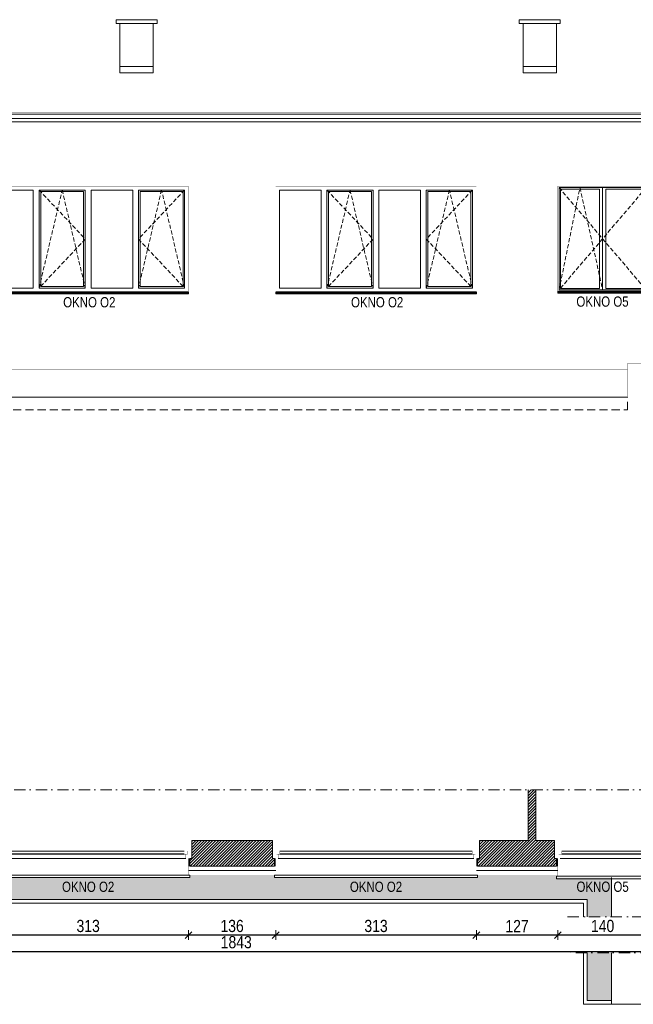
# Model space of a CAD drawing. Header units: millimetres. Extents: x 18880 to 99371, y -5529 to 27899.
# Tile 18 of 161: x 22366 to 23323, y 3245 to 4781. Entities that reach past the tile are written whole.
import ezdxf

# ---------------------------------------------------------------- set-up
doc = ezdxf.new("R2010")
doc.units = ezdxf.units.MM
doc.set_wipeout_variables(frame=1)
doc.linetypes.add('DASHED', pattern=[19.05, 12.7, -6.35])
doc.linetypes.add('Kropki i Kreski', pattern=[335.138881, 176.388884, -88.194442, 0, -70.555556])
for name, color, linetype, lineweight in [('AA_HATCH', 251, 'Continuous', 0), ('AA_IZOLACJA', 251, 'Continuous', 0), ('AA_OPIS', 2, 'Continuous', 0), ('AA_WIDOK', 254, 'Continuous', 0), ('AP wymiary', 40, 'Continuous', 0), ('K_SCIANY', 90, 'Continuous', 20)]:
    doc.layers.add(name, color=color, linetype=linetype, lineweight=lineweight)
doc.layers.add('Okna ArchiCADa', color=7, linetype='Continuous')
doc.styles.add('1', font='ARIALN.TTF')
doc.styles.add('ARIAL', font='arial.ttf')
doc.linetypes.add('STYROPIAN', pattern='A,0.000141,[1,styropian.shx,S=1,R=0,X=0,Y=0],-14.102004', length=14.102145)
doc.dimstyles.new('1_50', dxfattribs={"dimscale": 10, "dimtxt": 1.9, "dimasz": 0.005, "dimexe": 0, "dimexo": 0, "dimgap": 0.45, "dimtad": 1, "dimdec": 4, "dimrnd": 0.5, "dimdsep": 46, "dimtxsty": '1', "dimblk1": 'DIM01', "dimblk2": 'DIM01', "dimsah": 1, "dimcen": 2, "dimdle": 25, "dimse1": 1, "dimse2": 1, "dimclrd": 1, "dimclrt": 2, "dimadec": 0, "dimazin": 0, "dimtfac": 0.66665, "dimtdec": 4, "dimtix": 1, "dimtmove": 0, "dimatfit": 3, "dimldrblk": 'DIM01', "dimfxl": 0, "dimtolj": 1, "dimtzin": 0, "dimarcsym": 0})

# ---------------------------------------------------------------- blocks, each defined once
blk = doc.blocks.new('okno o1a')
at = {"layer": 'AA_OPIS', "linetype": 'DASHED', "ltscale": 0.5}
for points in [[(80, -6), (152, -82.5), (80, -159), (116, -6), (152, -159)], [(307, -6), (235, -82.5), (307, -159), (271, -6), (235, -159)]]:
    blk.add_lwpolyline(points, dxfattribs=at)
at = {"layer": 'AA_WIDOK', "color": 255, "const_width": 0.3}
for points in [[(0, -165.6), (0, 0)], [(0, 0), (313, 0)], [(313, 0), (313, -165.6)]]:
    blk.add_lwpolyline(points, dxfattribs=at)
at = {"layer": 'AA_WIDOK'}
for points in [[(6, -159), (6, -6)], [(6, -6), (71, -6)], [(71, -6), (71, -159)], [(80, -159), (80, -6)], [(80, -6), (152, -6)], [(82.5, -156.5), (82.5, -8.5)], [(82.5, -8.5), (149.5, -8.5)], [(149.5, -8.5), (149.5, -156.5)], [(152, -6), (152, -159)], [(161, -159), (161, -6)], [(161, -6), (226, -6)], [(226, -6), (226, -159)], [(235, -159), (235, -6)], [(235, -6), (307, -6)], [(237.5, -156.5), (237.5, -8.5)], [(237.5, -8.5), (304.5, -8.5)], [(304.5, -8.5), (304.5, -156.5)], [(307, -6), (307, -159)], [(71, -159), (6, -159)], [(152, -159), (80, -159)], [(149.5, -156.5), (82.5, -156.5)], [(226, -159), (161, -159)], [(307, -159), (235, -159)], [(304.5, -156.5), (237.5, -156.5)]]:
    blk.add_lwpolyline(points, dxfattribs=at)
at = {"layer": 'AA_WIDOK', "color": 4}
for points in [[(313, -165), (0, -165)], [(0, -165.6), (0, -165.8)], [(0, -165.8), (313, -165.8)], [(0, -167.5), (0, -165.8)], [(0, -167.5), (313, -167.5)], [(0, -168), (0, -167.5)], [(0, -168), (313, -168)], [(313, -165.8), (313, -165.6)], [(313, -167.5), (313, -165.8)], [(313, -168), (313, -167.5)]]:
    blk.add_lwpolyline(points, dxfattribs=at)
at = {"layer": 'AA_OPIS', "insert": (158.3, -173.1), "char_height": 16, "width": 300, "attachment_point": 2, "style": 'ARIAL'}
blk.add_mtext('{\\W0.8;OKNO O2}', dxfattribs=at)
blk = doc.blocks.new('erbdb')
at = {"layer": 'AA_OPIS', "linetype": 'DASHED', "ltscale": 0.5}
for points in [[(-138, -2), (-70, -82), (-138, -162), (-105.3, -2), (-70, -162)], [(-2, -2), (-70, -82), (-2, -162)]]:
    blk.add_lwpolyline(points, dxfattribs=at)
at = {"layer": 'AA_WIDOK', "color": 255, "const_width": 0.3}
for points in [[(-140, -164), (-140, 0)], [(-140, 0), (0, 0)], [(0, 0), (0, -164)]]:
    blk.add_lwpolyline(points, dxfattribs=at)
at = {"layer": 'AA_WIDOK'}
for points in [[(-138, -2), (-138, -162)], [(-2, -2), (-138, -2)], [(-135.5, -4.5), (-135.5, -159.5)], [(-75, -4.5), (-135.5, -4.5)], [(-75, -159.5), (-75, -4.5)], [(-70, -2), (-70, -4.5)], [(-70, -4.5), (-70, -159.5)], [(-65, -4.5), (-65, -159.5)], [(-4.5, -4.5), (-65, -4.5)], [(-4.5, -159.5), (-4.5, -4.5)], [(-2, -162), (-2, -2)], [(-138, -162), (-2, -162)], [(-135.5, -159.5), (-75, -159.5)], [(-70, -159.5), (-70, -162)], [(-65, -159.5), (-4.5, -159.5)]]:
    blk.add_lwpolyline(points, dxfattribs=at)
at = {"layer": 'AA_WIDOK', "color": 4}
for points in [[(-140, -164), (0, -164)], [(-140, -166.5), (-140, -164)], [(-140, -164.8), (-140, -164.6)], [(0, -164.8), (-140, -164.8)], [(0, -166.5), (-140, -166.5)], [(-140, -167), (-140, -166.5)], [(0, -167), (-140, -167)], [(0, -166.5), (0, -164)], [(0, -164.6), (0, -164.8)], [(0, -167), (0, -166.5)]]:
    blk.add_lwpolyline(points, dxfattribs=at)
at = {"layer": 'AA_OPIS', "insert": (-70.2, -172.1), "char_height": 16, "width": 300, "attachment_point": 2, "style": 'ARIAL'}
blk.add_mtext('{\\W0.8;OKNO O5}', dxfattribs=at)
blk = doc.blocks.new('O1 rozwierane 12_80')
at = {"layer": 'AA_WIDOK', "color": 4}
blk.add_lwpolyline([(1585, 260), (1585, 300), (-1585, 300), (-1585, 260)], dxfattribs=at)
at = {"layer": 'AA_WIDOK', "linetype": 'DASHED', "ltscale": 0.5}
blk.add_lwpolyline([(1585, 260), (-1585, 260)], dxfattribs=at)
at = {"layer": 'AA_WIDOK', "color": 4, "const_width": 3}
for points in [[(-1615, -90), (-1615, 0)], [(1615, 0), (1615, -90)]]:
    blk.add_lwpolyline(points, dxfattribs=at)
at = {"color": 4}
blk.add_wipeout([(-1500, -115), (-1500, -65), (-1525, -65), (-1525, 0), (1525, 0), (1525, -65), (1500, -65), (1500, -115)], dxfattribs=at).dxf.layer = 'AA_WIDOK'
at = {"layer": 'AA_IZOLACJA', "linetype": 'STYROPIAN', "ltscale": 0.2}
for points in [[(-1575, 120), (-1575, 0)], [(1575, 120), (1575, 0)]]:
    blk.add_lwpolyline(points, dxfattribs=at)
at = {"layer": 'AA_WIDOK', "const_width": 3}
for points in [[(-1565, 260), (-1565, 0)], [(1565, 260), (1565, 0)]]:
    blk.add_lwpolyline(points, dxfattribs=at)
at = {"layer": 'AA_WIDOK', "color": 4, "const_width": 3}
for points in [[(-1615, 0), (-1525, 0)], [(-1525, 0), (-1525, -65)], [(1525, -65), (1525, 0)], [(1525, 0), (1615, 0)], [(-1550, -90), (-1615, -90)], [(-1525, -65), (-1550, -65)], [(-1550, -65), (-1550, -90)], [(-1550, -65), (-1500, -65)], [(-1550, -115), (-1550, -65)], [(-1500, -115), (-1550, -115)], [(-1500, -65), (-1500, -115)], [(1500, -80), (-1500, -80)], [(1500, -90), (-1500, -90)], [(1500, -100), (-1500, -100)], [(1500, -115), (1500, -65)], [(1500, -65), (1550, -65)], [(1550, -115), (1500, -115)], [(1550, -65), (1525, -65)], [(1550, -90), (1550, -65)], [(1550, -65), (1550, -115)], [(1615, -90), (1550, -90)]]:
    blk.add_lwpolyline(points, dxfattribs=at)
at = {"layer": 'AA_WIDOK', "color": 4}
for points in [[(-1525, 0), (1525, 0)], [(1500, -65), (-1500, -65)], [(1500, -115), (-1500, -115)], [(1500, -115), (-1500, -115)]]:
    blk.add_lwpolyline(points, dxfattribs=at)
blk = doc.blocks.new('O1 rozwierane 12_97')
at = {"layer": 'AA_WIDOK', "color": 4}
blk.add_lwpolyline([(-720, 280), (-720, 320), (720, 320), (720, 280)], dxfattribs=at)
at = {"layer": 'AA_WIDOK', "linetype": 'DASHED', "ltscale": 0.5}
blk.add_lwpolyline([(-720, 280), (720, 280)], dxfattribs=at)
at = {"layer": 'AA_WIDOK', "color": 4, "const_width": 3}
for points in [[(-750, 0), (-750, -90)], [(750, -90), (750, 0)]]:
    blk.add_lwpolyline(points, dxfattribs=at)
at = {"color": 4}
blk.add_wipeout([(635, -115), (635, -65), (660, -65), (660, 0), (-660, 0), (-660, -65), (-635, -65), (-635, -115)], dxfattribs=at).dxf.layer = 'AA_WIDOK'
at = {"layer": 'AA_IZOLACJA', "linetype": 'STYROPIAN', "ltscale": 0.2}
for points in [[(-710, 120), (-710, 0)], [(710, 120), (710, 0)]]:
    blk.add_lwpolyline(points, dxfattribs=at)
at = {"layer": 'AA_WIDOK', "const_width": 3}
for points in [[(-700, 280), (-700, 0)], [(700, 280), (700, 0)]]:
    blk.add_lwpolyline(points, dxfattribs=at)
at = {"layer": 'AA_WIDOK', "color": 4, "const_width": 3}
for points in [[(-660, 0), (-750, 0)], [(-660, -65), (-660, 0)], [(750, 0), (660, 0)], [(660, 0), (660, -65)], [(-750, -90), (-685, -90)], [(-685, -90), (-685, -65)], [(-685, -65), (-660, -65)], [(-635, -65), (-685, -65)], [(-685, -65), (-685, -115)], [(-685, -115), (-635, -115)], [(-635, -115), (-635, -65)], [(-635, -80), (635, -80)], [(-635, -90), (635, -90)], [(-635, -100), (635, -100)], [(685, -65), (635, -65)], [(635, -65), (635, -115)], [(635, -115), (685, -115)], [(660, -65), (685, -65)], [(685, -65), (685, -90)], [(685, -115), (685, -65)], [(685, -90), (750, -90)]]:
    blk.add_lwpolyline(points, dxfattribs=at)
at = {"layer": 'AA_WIDOK', "color": 4}
for points in [[(660, 0), (-660, 0)], [(-635, -65), (635, -65)], [(-635, -115), (635, -115)], [(-635, -115), (635, -115)]]:
    blk.add_lwpolyline(points, dxfattribs=at)
blk = doc.blocks.new('DIM01')
at = {"color": 2}
blk.add_line((-106, -106), (106, 106), dxfattribs=at)
blk.add_line((0, -150), (0, 150))
blk = doc.blocks.new('*D746')
at = {"layer": 'AP wymiary', "color": 1, "lineweight": -2, "transparency": 16777216}
blk.add_line((23345.5, 3352.6), (23205.6, 3352.6), dxfattribs=at)
at = {"layer": 'Defpoints', "color": 0, "transparency": 16777216}
for p in [(23205.6, 3453.4), (23345.6, 3453.4), (23205.6, 3352.6)]:
    blk.add_point(p, dxfattribs=at)
at = {"layer": 'AP wymiary', "color": 1, "lineweight": -2, "transparency": 16777216, "xscale": 0.05, "yscale": 0.05, "zscale": 0.05, "rotation": 180}
blk.add_blockref('DIM01', (23205.6, 3352.6), dxfattribs=at)
at = {"layer": 'AP wymiary', "color": 1, "lineweight": -2, "transparency": 16777216, "xscale": 0.05, "yscale": 0.05, "zscale": 0.05}
blk.add_blockref('DIM01', (23345.6, 3352.6), dxfattribs=at)
at = {"layer": 'AP wymiary', "color": 2, "transparency": 16777216, "insert": (23275.6, 3366.8), "char_height": 19, "attachment_point": 5, "style": '1'}
blk.add_mtext('\\A1;140', dxfattribs=at)
blk = doc.blocks.new('*D747')
at = {"layer": 'AP wymiary', "color": 1, "lineweight": -2, "transparency": 16777216}
blk.add_line((23205.5, 3352.6), (23078.6, 3352.6), dxfattribs=at)
at = {"layer": 'Defpoints', "color": 0, "transparency": 16777216}
for p in [(23078.6, 3455.6), (23205.6, 3453.4), (23078.6, 3352.6)]:
    blk.add_point(p, dxfattribs=at)
at = {"layer": 'AP wymiary', "color": 1, "lineweight": -2, "transparency": 16777216, "xscale": 0.05, "yscale": 0.05, "zscale": 0.05, "rotation": 180}
blk.add_blockref('DIM01', (23078.6, 3352.6), dxfattribs=at)
at = {"layer": 'AP wymiary', "color": 1, "lineweight": -2, "transparency": 16777216, "xscale": 0.05, "yscale": 0.05, "zscale": 0.05}
blk.add_blockref('DIM01', (23205.6, 3352.6), dxfattribs=at)
at = {"layer": 'AP wymiary', "color": 2, "transparency": 16777216, "insert": (23142.1, 3366.7), "char_height": 19, "attachment_point": 5, "style": '1'}
blk.add_mtext('\\A1;127', dxfattribs=at)
blk = doc.blocks.new('*D748')
at = {"layer": 'AP wymiary', "color": 1, "lineweight": -2, "transparency": 16777216}
blk.add_line((23078.5, 3352.6), (22765.6, 3352.6), dxfattribs=at)
at = {"layer": 'Defpoints', "color": 0, "transparency": 16777216}
for p in [(22765.6, 3453.4), (23078.6, 3455.6), (22765.6, 3352.6)]:
    blk.add_point(p, dxfattribs=at)
at = {"layer": 'AP wymiary', "color": 1, "lineweight": -2, "transparency": 16777216, "xscale": 0.05, "yscale": 0.05, "zscale": 0.05, "rotation": 180}
blk.add_blockref('DIM01', (22765.6, 3352.6), dxfattribs=at)
at = {"layer": 'AP wymiary', "color": 1, "lineweight": -2, "transparency": 16777216, "xscale": 0.05, "yscale": 0.05, "zscale": 0.05}
blk.add_blockref('DIM01', (23078.6, 3352.6), dxfattribs=at)
at = {"layer": 'AP wymiary', "color": 2, "transparency": 16777216, "insert": (22922.1, 3366.8), "char_height": 19, "attachment_point": 5, "style": '1'}
blk.add_mtext('\\A1;313', dxfattribs=at)
blk = doc.blocks.new('*D749')
at = {"layer": 'AP wymiary', "color": 1, "lineweight": -2, "transparency": 16777216}
blk.add_line((22765.5, 3352.6), (22629.6, 3352.6), dxfattribs=at)
at = {"layer": 'Defpoints', "color": 0, "transparency": 16777216}
for p in [(22629.6, 3453.4), (22765.6, 3453.4), (22629.6, 3352.6)]:
    blk.add_point(p, dxfattribs=at)
at = {"layer": 'AP wymiary', "color": 1, "lineweight": -2, "transparency": 16777216, "xscale": 0.05, "yscale": 0.05, "zscale": 0.05, "rotation": 180}
blk.add_blockref('DIM01', (22629.6, 3352.6), dxfattribs=at)
at = {"layer": 'AP wymiary', "color": 1, "lineweight": -2, "transparency": 16777216, "xscale": 0.05, "yscale": 0.05, "zscale": 0.05}
blk.add_blockref('DIM01', (22765.6, 3352.6), dxfattribs=at)
at = {"layer": 'AP wymiary', "color": 2, "transparency": 16777216, "insert": (22697.6, 3366.8), "char_height": 19, "attachment_point": 5, "style": '1'}
blk.add_mtext('\\A1;136', dxfattribs=at)
blk = doc.blocks.new('*D750')
at = {"layer": 'AP wymiary', "color": 1, "lineweight": -2, "transparency": 16777216}
blk.add_line((22629.5, 3352.6), (22316.6, 3352.6), dxfattribs=at)
at = {"layer": 'Defpoints', "color": 0, "transparency": 16777216}
for p in [(22316.6, 3456.3), (22629.6, 3453.4), (22316.6, 3352.6)]:
    blk.add_point(p, dxfattribs=at)
at = {"layer": 'AP wymiary', "color": 1, "lineweight": -2, "transparency": 16777216, "xscale": 0.05, "yscale": 0.05, "zscale": 0.05, "rotation": 180}
blk.add_blockref('DIM01', (22316.6, 3352.6), dxfattribs=at)
at = {"layer": 'AP wymiary', "color": 1, "lineweight": -2, "transparency": 16777216, "xscale": 0.05, "yscale": 0.05, "zscale": 0.05}
blk.add_blockref('DIM01', (22629.6, 3352.6), dxfattribs=at)
at = {"layer": 'AP wymiary', "color": 2, "transparency": 16777216, "insert": (22473.1, 3366.8), "char_height": 19, "attachment_point": 5, "style": '1'}
blk.add_mtext('\\A1;313', dxfattribs=at)
blk = doc.blocks.new('*D755')
at = {"layer": 'AP wymiary', "color": 1, "lineweight": -2, "transparency": 16777216}
blk.add_line((21782.6, 3327.3), (23625.5, 3327.3), dxfattribs=at)
at = {"layer": 'Defpoints', "color": 0, "transparency": 16777216}
for p in [(21782.6, 3446.4), (23625.6, 3446.4), (23625.6, 3327.3)]:
    blk.add_point(p, dxfattribs=at)
at = {"layer": 'AP wymiary', "color": 1, "lineweight": -2, "transparency": 16777216, "xscale": 0.05, "yscale": 0.05, "zscale": 0.05, "rotation": 180}
blk.add_blockref('DIM01', (21782.6, 3327.3), dxfattribs=at)
at = {"layer": 'AP wymiary', "color": 1, "lineweight": -2, "transparency": 16777216, "xscale": 0.05, "yscale": 0.05, "zscale": 0.05}
blk.add_blockref('DIM01', (23625.6, 3327.3), dxfattribs=at)
at = {"layer": 'AP wymiary', "color": 2, "transparency": 16777216, "insert": (22704.1, 3341.5), "char_height": 19, "attachment_point": 5, "style": '1'}
blk.add_mtext('\\A1;1843', dxfattribs=at)

msp = doc.modelspace()

# ---------------------------------------------------------------- hatches: boundary and pattern name
at = {"layer": 'AA_HATCH'}
h = msp.add_hatch(dxfattribs=at)
h.set_pattern_fill('ANSI31', color=256)
h.set_pattern_definition([(45, (0, -219.0947), (-2.24506403, 2.24506403), [])])
h.paths.add_polyline_path([(21865.57638, 3481.35636), (21865.57638, 3500.35636), (21821.57638, 3500.35636), (21821.57638, 3579.26615), (21796.57638, 3579.26615), (21796.57638, 3460.35636), (21868.57638, 3460.35636), (21868.57638, 3472.35636), (21865.57638, 3472.35636)])
h.paths.add_polyline_path([(22311.57638, 3500.35636), (22188.57638, 3500.35636), (22188.57638, 3481.35636), (22188.57638, 3472.35636), (22185.57638, 3472.35636), (22185.57638, 3460.35636), (22314.57638, 3460.35636), (22314.57638, 3472.35636), (22311.57638, 3472.35636), (22311.57638, 3481.35636)])
h.paths.add_polyline_path([(22760.57638, 3481.35636), (22760.57638, 3500.35636), (22634.57638, 3500.35636), (22634.57638, 3481.35636), (22634.57638, 3472.35636), (22631.57638, 3472.35636), (22631.57638, 3460.35636), (22763.57638, 3460.35636), (22763.57638, 3472.35636), (22760.57638, 3472.35636)])
h.paths.add_polyline_path([(23200.57638, 3500.35636), (23171.57638, 3500.35636), (23171.57638, 3579.26615), (23159.57638, 3579.26615), (23159.57638, 3500.35636), (23083.57638, 3500.35636), (23083.57638, 3481.35636), (23083.57638, 3472.35636), (23080.57638, 3472.35636), (23080.57638, 3460.35636), (23203.57638, 3460.35636), (23203.57638, 3472.35636), (23200.57638, 3472.35636), (23200.57638, 3481.35636)])
h.paths.add_polyline_path([(23463.57638, 3479.35636), (23463.57638, 3500.35636), (23416.57638, 3500.35636), (23416.57638, 3579.26615), (23406.57638, 3579.26615), (23406.57638, 3500.35636), (23350.57638, 3500.35636), (23350.57638, 3481.35636), (23350.57638, 3472.35636), (23347.57638, 3472.35636), (23347.57638, 3460.35636), (23463.57638, 3460.35636), (23463.57638, 3472.35636)])
h.paths.add_polyline_path([(23604.57638, 3500.35636), (23604.57638, 3460.35636), (23639.57638, 3460.35636), (23639.57638, 3381.35636), (23664.57638, 3381.35636), (23664.57638, 3579.26615), (23639.57638, 3579.26615), (23639.57638, 3500.35636)])

# ---------------------------------------------------------------- linework, layer by layer
for points in [[(23289.57638, 3244.64924), (23245.57638, 3244.64924), (23245.57638, 3324.88528)], [(23289.57638, 3250.64924), (23251.57638, 3250.64924), (23251.57638, 3324.88528)]]:
    msp.add_lwpolyline(points, dxfattribs=at)
at = {"layer": 'AA_IZOLACJA', "linetype": 'STYROPIAN', "ltscale": 1.4}
for points in [[(22629.57638, 3453.35636), (22765.57638, 3453.35636)], [(23078.57638, 3453.35636), (23205.57638, 3453.35636)]]:
    msp.add_lwpolyline(points, dxfattribs=at)
at = {"layer": 'AA_OPIS', "linetype": 'Kropki i Kreski', "ltscale": 0.1}
msp.add_lwpolyline([(25469.89112, 3324.88528), (23218.7861, 3324.88528)], dxfattribs=at)
at = {"layer": 'AA_WIDOK'}
for p, q in [((23289.57638, 3381.35636), (23289.57638, 3442.35636)), ((23289.57638, 3244.64924), (23289.57638, 3324.88528)), ((23339.57638, 3244.64924), (23289.57638, 3244.64924))]:
    msp.add_line(p, q, dxfattribs=at)
for points in [[(22516.57638, 4775.10185), (22516.57638, 4781.10185), (22580.57638, 4781.10185), (22580.57638, 4775.10185)], [(23145.57638, 4775.10185), (23145.57638, 4781.10185), (23209.57638, 4781.10185), (23209.57638, 4775.10185)]]:
    msp.add_lwpolyline(points, close=True, dxfattribs=at)
for points in [[(22522.57638, 4775.10185), (22522.57638, 4698.25504)], [(22574.57638, 4775.10185), (22574.57638, 4698.25504)], [(23151.57638, 4775.10185), (23151.57638, 4698.25504)], [(23203.57638, 4775.10185), (23203.57638, 4698.25504)], [(22574.57638, 4708.25504), (22522.57638, 4708.25504)], [(23203.57638, 4708.25504), (23151.57638, 4708.25504)], [(22574.57638, 4698.25504), (22522.57638, 4698.25504)], [(23203.57638, 4698.25504), (23151.57638, 4698.25504)], [(21831.06264, 4621.92337), (23600.57638, 4621.92337)], [(23314.57638, 4192.32208), (21837.68236, 4192.32208)]]:
    msp.add_lwpolyline(points, dxfattribs=at)
at = {"layer": 'AA_WIDOK', "color": 9, "const_width": 0.3}
for points in [[(22522.57638, 4714.66645), (21821.57638, 4714.66645)], [(23151.57638, 4714.66645), (22574.57638, 4714.66645)], [(23600.57638, 4714.66645), (23203.57638, 4714.66645)], [(21821.57638, 4658.89645), (23600.57638, 4658.89645)], [(21821.57638, 4636.89645), (23600.57638, 4636.89645)]]:
    msp.add_lwpolyline(points, dxfattribs=at)
at = {"layer": 'AA_WIDOK', "color": 4}
for points in [[(23639.57638, 4633.88446), (21782.57638, 4633.88446)], [(23639.57638, 4626.88446), (21825.85178, 4626.88446)]]:
    msp.add_lwpolyline(points, dxfattribs=at)
at = {"layer": 'AA_WIDOK'}
for points, const_width in [([(23314.57638, 4192.32208), (23314.57638, 4244.82208)], 0.5), ([(23314.57638, 4244.82208), (23364.57638, 4244.82208)], 0.5), ([(21839.69261, 4234.82208), (23314.57638, 4234.82208)], 0.5), ([(22629.57638, 3446.35636), (22765.57638, 3446.35636)], 0.3), ([(23078.57638, 3446.35636), (23205.57638, 3446.35636)], 0.3)]:
    msp.add_lwpolyline(points, dxfattribs=dict(at, const_width=const_width))
at = {"layer": 'AA_WIDOK', "color": 3, "const_width": 0.5}
msp.add_lwpolyline([(19846.57638, 4192.32208), (25379.31536, 4192.32208)], dxfattribs=at)
at = {"layer": 'AA_WIDOK', "color": 8, "linetype": 'DASHED'}
msp.add_lwpolyline([(21784.57638, 4172.32208), (23314.57638, 4172.32208), (23314.57638, 4192.32208)], dxfattribs=at)
at = {"layer": 'K_SCIANY'}
msp.add_lwpolyline([(23159.57638, 3579.26615), (23159.57638, 3500.35636), (23083.57638, 3500.35636), (23083.57638, 3481.35636), (23083.57638, 3472.35636), (23080.57638, 3472.35636), (23080.57638, 3460.35636), (23203.57638, 3460.35636), (23203.57638, 3472.35636), (23200.57638, 3472.35636), (23200.57638, 3481.35636), (23200.57638, 3500.35636), (23171.57638, 3500.35636), (23171.57638, 3579.26615)], dxfattribs=at)
msp.add_lwpolyline([(22634.57638, 3500.35636), (22634.57638, 3481.35636), (22634.57638, 3472.35636), (22631.57638, 3472.35636), (22631.57638, 3460.35636), (22763.57638, 3460.35636), (22763.57638, 3472.35636), (22760.57638, 3472.35636), (22760.57638, 3481.35636), (22760.57638, 3500.35636)], close=True, dxfattribs=at)

# ---------------------------------------------------------------- block references
at = {"layer": 'AA_HATCH'}
for name, p in [('okno o1a', (22316.57638, 4521.32208)), ('okno o1a', (22765.57638, 4521.32208)), ('erbdb', (23345.57638, 4521.32208))]:
    msp.add_blockref(name, p, dxfattribs=at)

# ---------------------------------------------------------------- next in the draw order: block references
at = {"layer": 'Okna ArchiCADa', "linetype": 'Continuous', "yscale": 0.1, "zscale": 0.1, "rotation": 180}
for name, p, xscale in [('O1 rozwierane 12_80', (22473.07638, 3472.35636), 0.1), ('O1 rozwierane 12_80', (22922.07638, 3472.35636), 0.1), ('O1 rozwierane 12_97', (23275.57638, 3472.35636), -0.1)]:
    msp.add_blockref(name, p, dxfattribs=dict(at, xscale=xscale))

# ---------------------------------------------------------------- next in the draw order: hatches: boundary and pattern name
at = {"layer": 'AA_HATCH'}
h = msp.add_hatch(dxfattribs=at)
h.set_pattern_fill('AR-CONC', color=256, scale=0.1)
h.set_pattern_definition([(50, (0, 280.905), (18.218467, -1.593909), [1.905, -20.955]), (355, (0, 280.905), (-3.524342, 19.105685), [1.524, -16.764058]), (100.451445, (1.518, 280.772), (14.694125, 17.511775), [1.619001, -17.809024]), (46.1842, (0, 285.985), (27.107904, -4.204233), [2.8575, -31.4325]), (96.63556, (2.26, 285.635), (23.740413, 24.742612), [2.428502, -26.71356]), (351.18415, (0, 285.985), (23.740413, 24.742612), [2.285997, -25.145973]), (21, (2.54, 284.715), (15.161439, -10.22652), [1.905, -20.955]), (326, (2.54, 284.715), (6.180203, 18.418797), [1.524, -16.764]), (71.451445, (3.803, 283.863), (21.341642, 8.192277), [1.619001, -17.808994]), (37.5, (0, 280.905), (0.3088603, 8.4555039), [0, -16.5608, 0, -17.018, 0, -16.8275]), (7.5, (0, 280.905), (6.6819663, 10.0180575), [0, -9.7028, 0, -16.1798, 0, -6.4135]), (327.5, (-5.664, 280.905), (13.5590595, -0.5728744), [0, -6.35, 0, -19.812, 0, -26.289]), (317.5, (-8.204, 280.905), (14.812918, 2.542649), [0, -8.255, 0, -13.1572, 0, -18.669])])
h.paths.add_polyline_path([(23289.57638, 3442.35636), (23203.57638, 3442.35636), (23203.57638, 3446.35636), (23080.57638, 3446.35636), (23080.57638, 3442.35636), (22763.57638, 3442.35636), (22763.57638, 3446.35636), (22631.57638, 3446.35636), (22631.57638, 3442.35636), (22314.57638, 3442.35636), (22314.57638, 3446.35636), (22185.57638, 3446.35636), (22185.57638, 3442.35636), (21868.57638, 3442.35636), (21868.57638, 3446.35636), (21782.57638, 3446.35636), (21782.57638, 3579.26615), (21744.57638, 3579.26615), (21744.57638, 3408.35636), (21843.81412, 3408.35636), (21835.61069, 3432.67121, -0.5130675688), (21827.69261, 3438.35636, -1), (21839.69261, 3438.35636, -0.3218180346), (21835.61069, 3432.67121), (21843.81412, 3408.35636), (23251.57638, 3408.35636), (23251.57638, 3381.35636), (23289.57638, 3381.35636)])
h.paths.add_polyline_path([(23289.57638, 3324.88528), (23251.57638, 3324.88528), (23251.57638, 3250.64924), (23289.57638, 3250.64924)])
h.paths.add_polyline_path([(23230.76219, 3411.12429), (23320.24214, 3411.12429), (23320.24214, 3444.09564), (23230.76219, 3444.09564)], flags=9)
h.paths.add_polyline_path([(22877.3757, 3411.03828), (22966.85564, 3411.03828), (22966.85564, 3444.00963), (22877.3757, 3444.00963)], flags=24)
h.paths.add_polyline_path([(22428.3757, 3411.03828), (22517.85564, 3411.03828), (22517.85564, 3444.00963), (22428.3757, 3444.00963)], flags=24)
h.paths.add_polyline_path([(21982.3757, 3411.03828), (22071.85564, 3411.03828), (22071.85564, 3444.00963), (21982.3757, 3444.00963)], flags=24)

# ---------------------------------------------------------------- next in the draw order: linework, layer by layer
for points in [[(23245.57638, 3381.35636), (23245.57638, 3402.35636), (21738.57638, 3402.35636), (21738.57638, 3579.26615)], [(23251.57638, 3381.35636), (23251.57638, 3408.35636), (21744.57638, 3408.35636), (21744.57638, 3579.26615)]]:
    msp.add_lwpolyline(points, dxfattribs=at)
at = {"layer": 'AA_OPIS', "linetype": 'Kropki i Kreski', "ltscale": 0.1}
msp.add_lwpolyline([(23220.57638, 3381.35636), (23719.98722, 3381.35636), (23719.98722, 3579.26615), (21721.6832, 3579.26615)], dxfattribs=at)

# ---------------------------------------------------------------- next in the draw order: texts
at = {"layer": 'AA_OPIS', "char_height": 16, "width": 300, "attachment_point": 2, "style": 'ARIAL'}
for s, insert in [('{\\W0.8;OKNO O2}', (22473.07638, 3436.05874)), ('{\\W0.8;OKNO O2}', (22922.07638, 3436.05874)), ('{\\W0.8;OKNO O5}', (23275.57638, 3436.14476))]:
    msp.add_mtext(s, dxfattribs=dict(at, insert=insert))

# ---------------------------------------------------------------- next in the draw order: dimensions: what is measured, and where the dimension line sits
at = {"layer": 'AP wymiary'}
dim = msp.add_linear_dim(base=(23625.57638, 3327.34005), p1=(21782.57638, 3446.35636), p2=(23625.57638, 3446.35636), dimstyle='1_50', dxfattribs=at)
dim.commit()
dim.dimension.update_dxf_attribs({"geometry": '*D755', "text_midpoint": (22704.07638, 3341.54094)})
for base, p1, p2, picture, middle in [((22316.57638, 3352.62537), (22629.57638, 3453.35636), (22316.57638, 3456.34534), '*D750', (22473.07638, 3366.82625)), ((22629.57638, 3352.62537), (22765.57638, 3453.35636), (22629.57638, 3453.35636), '*D749', (22697.57638, 3366.82625)), ((22765.57638, 3352.62537), (23078.57638, 3455.57064), (22765.57638, 3453.35636), '*D748', (22922.07638, 3366.82625)), ((23078.57638, 3352.62537), (23205.57638, 3453.35636), (23078.57638, 3455.57064), '*D747', (23142.07638, 3366.66425)), ((23205.57638, 3352.62537), (23345.57638, 3453.35636), (23205.57638, 3453.35636), '*D746', (23275.57638, 3366.82625))]:
    dim = msp.add_linear_dim(base=base, p1=p1, p2=p2, dimstyle='1_50', override={"dimtmove": 1}, dxfattribs=at)
    dim.commit()
    dim.dimension.update_dxf_attribs({"geometry": picture, "text_midpoint": middle})

doc.saveas('drawing.dxf')
